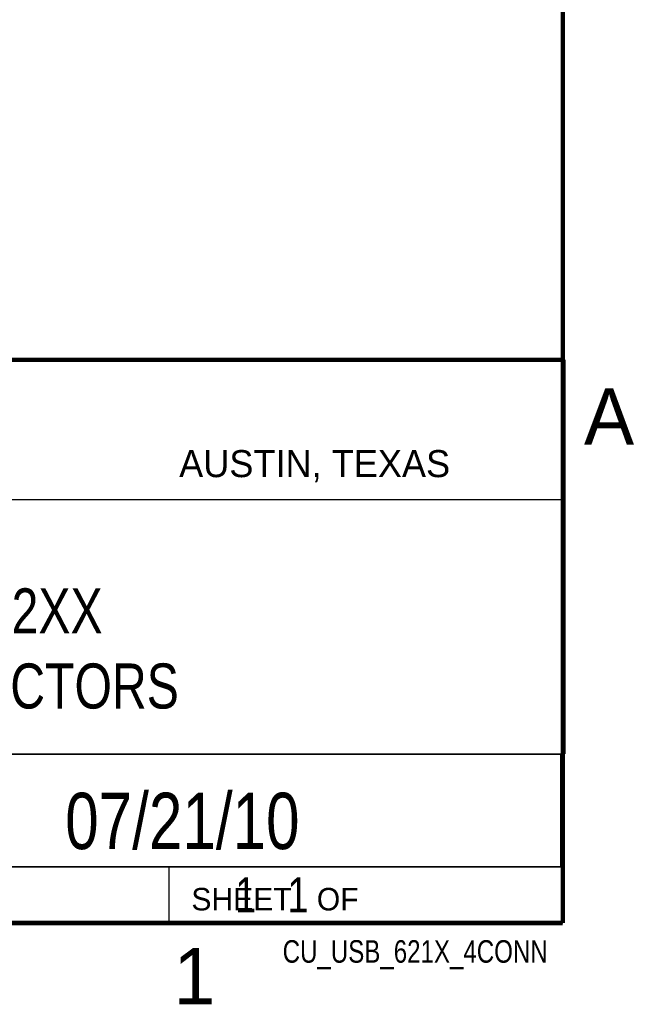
# Model space of a CAD drawing. Header units: inches. Extents: x 0 to 34, y 0 to 22.
# Tile 18 of 30: x 31.1 to 33.8, y 0.1 to 4.5. Entities that reach past the tile are written whole.
import ezdxf
from ezdxf.enums import TextEntityAlignment as Align

# ---------------------------------------------------------------- set-up
doc = ezdxf.new("R2010")
doc.units = ezdxf.units.IN
doc.header["$LTSCALE"] = 1.87
doc.header["$MEASUREMENT"] = 0
doc.layers.get('0').update_dxf_attribs({"linetype": 'CONTINUOUS'})
doc.styles.get("Standard").update_dxf_attribs({"font": 'txt', "width": 0.8})

msp = doc.modelspace()

# ---------------------------------------------------------------- linework, layer by layer
at = {"color": 2, "linetype": 'CONTINUOUS'}
for p, q in [((28.3793, 3.0003), (33.5093, 3.0003)), ((33.5093, 3.0003), (33.5093, 1.2503)), ((28.7231, 2.38), (33.5, 2.38)), ((28.3793, 1.2503), (33.5093, 1.2503)), ((30.13, 1.2499), (33.49, 1.2499)), ((33.49, 1.2499), (33.49, 0.7499)), ((28.38, 0.75), (33.5, 0.75)), ((30.13, 0.7499), (33.49, 0.7499)), ((31.75, 0.75), (33.5, 0.75)), ((31.75, 0.75), (31.75, 0.5)), ((33.5, 0.75), (33.5, 0.5)), ((31.75, 0.5), (33.5, 0.5)), ((32.4953, 0.5017), (33.4953, 0.5017)), ((32.4953, 0.5017), (32.4953, 0.5012)), ((32.4953, 0.5012), (33.4953, 0.5012)), ((33.4953, 0.5017), (33.4953, 0.5012))]:
    msp.add_line(p, q, dxfattribs=at)
at = {"color": 7, "linetype": 'CONTINUOUS', "const_width": 0.02}
for points in [[(33.5, 0.5), (33.5, 21.5)], [(25.58, 3), (33.5, 3)], [(0.5, 0.5), (33.5, 0.5)]]:
    msp.add_lwpolyline(points, dxfattribs=at)

# ---------------------------------------------------------------- texts
at = {"color": 2, "linetype": 'CONTINUOUS'}
for s, height, p in [('A', 0.25, (33.5939, 2.6228)), ('AUSTIN, TEXAS', 0.12, (31.7957, 2.479)), ('SHEET   OF', 0.1, (31.8499, 0.5557)), ('1', 0.25, (31.7706, 0.139))]:
    msp.add_text(s, height=height, dxfattribs=at).set_placement(p)
at = {"color": 7, "linetype": 'CONTINUOUS', "width": 0.8}
msp.add_text('07/21/10', height=0.25, dxfattribs=at).set_placement((31.81, 0.828), align=Align.CENTER)
at = {"color": 2, "linetype": 'CONTINUOUS', "width": 0.8}
msp.add_text('CU_USB_621X_4CONN', height=0.1, dxfattribs=at).set_placement((33.4328, 0.3236), align=Align.RIGHT)
at = {"color": 7, "linetype": 'CONTINUOUS'}
for s, insert, char_height, width, attachment_point in [('USB 62XX\\P4 CONNECTORS', (30.9443, 1.9853), 0.2, 1.92, 2), ('     1   1', (31.8125, 0.7031), 0.15625, 1.25, 1)]:
    msp.add_mtext(s, dxfattribs=dict(at, insert=insert, char_height=char_height, width=width, attachment_point=attachment_point))

doc.saveas('drawing.dxf')
